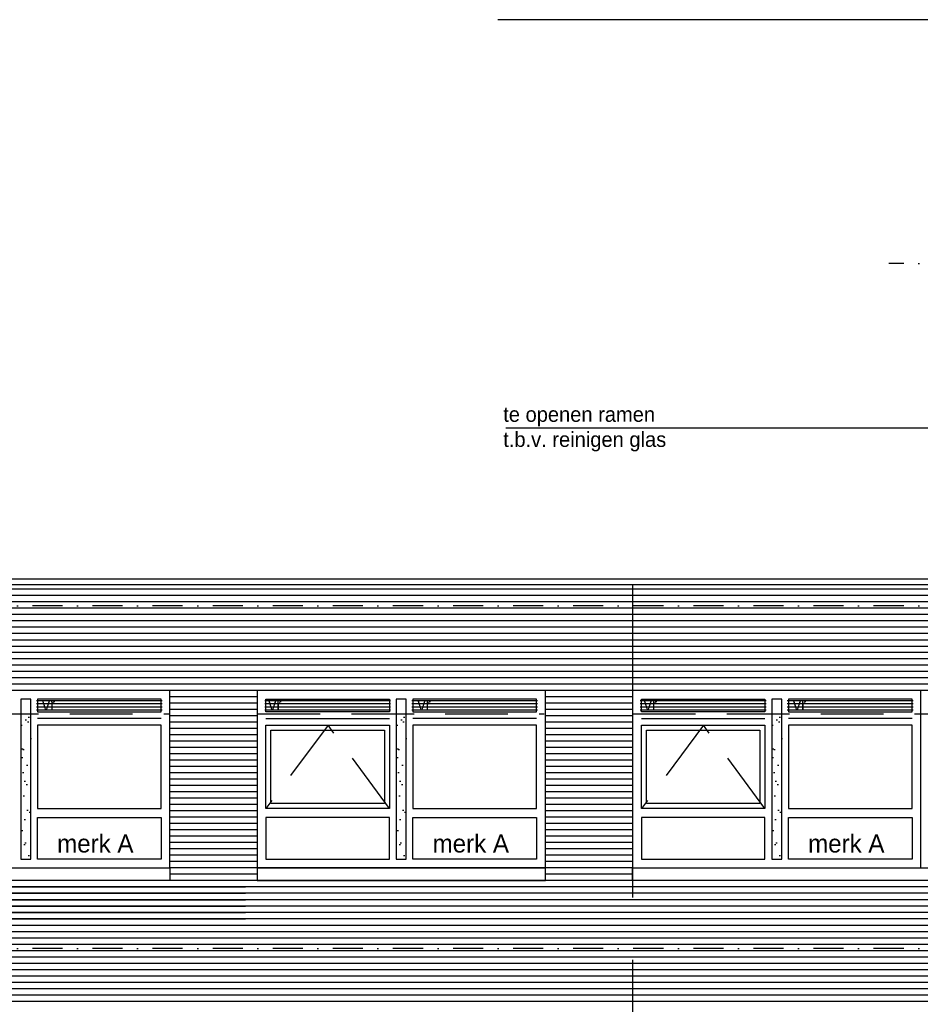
# Model space of a CAD drawing. Extents: x 0 to 140000, y 0 to 84100.
# Tile 38 of 48: x 92454 to 101448, y 53475 to 63309. Entities that reach past the tile are written whole.
import ezdxf

# ---------------------------------------------------------------- set-up
doc = ezdxf.new("R2010")
doc.units = 0
doc.header["$LTSCALE"] = 100
doc.header["$MEASUREMENT"] = 0
for name, pattern in [('B0201', [50, 31.25, -6.25, 6.25, -6.25]), ('B0701', [9.375, 6.25, -3.125]), ('B0703', [18.75, 12.5, -6.25]), ('DASHDOTX2', [2, 1, -0.5, 0, -0.5]), ('TEGELS', [4, 2, -2])]:
    doc.linetypes.add(name, pattern=pattern)
for name, color, linetype in [('AA31----_BUITENKOZ', 7, 'CONTINUOUS'), ('AL$1A---_ALGEMEEN', 1, 'CONTINUOUS'), ('AL$7A---_STRAMIEN', 1, 'B0201'), ('AL21----_BUITENWAND', 2, 'CONTINUOUS'), ('AL31----_BUITENKOZ', 7, 'CONTINUOUS'), ('AT$1A---_ALGEMEEN', 7, 'CONTINUOUS'), ('AT$1A---_TEKST', 2, 'CONTINUOUS'), ('DLLATATIE', 3, 'B0703'), ('VENTILATIE', 1, 'CONTINUOUS'), ('ZONWERING', 4, 'TEGELS')]:
    doc.layers.add(name, color=color, linetype=linetype)
doc.styles.add('00_100', font='B-GBP.shx', dxfattribs={"height": 120})
doc.styles.add('01_100', font='B-GBP.shx', dxfattribs={"height": 180})
doc.styles.add('02_100', font='B-GBP.shx', dxfattribs={"height": 250})

msp = doc.modelspace()

# ---------------------------------------------------------------- hatches: boundary and pattern name
at = {"layer": 'AA31----_BUITENKOZ'}
h = msp.add_hatch(dxfattribs=at)
h.set_pattern_fill('AR-SAND', color=42, scale=122, style=0)
h.set_pattern_definition([(37.5, (38170.28, -27575.22), (-7.6852, 235.0725), [0, -185.44, 0, -207.4, 0, -198.25]), (7.5, (38170.28, -27575.22), (215.9128, 344.3018), [0, -100.04, 0, -167.14, 0, -64.05]), (327.5, (38020.22, -27575.22), (379.9253, 0.6904), [0, -61, 0, -219.6, 0, -286.7]), (317.5, (38020.22, -27575.22), (366.7474, 107.0764), [0, -30.5, 0, -143.96, 0, -164.7])])
h.paths.add_polyline_path([(92564.1, 56416.6), (92464.1, 56416.6), (92464.1, 54903.9), (92564.1, 54903.9)])
h = msp.add_hatch(dxfattribs=at)
h.set_pattern_fill('AR-SAND', color=42, scale=122, style=0)
h.set_pattern_definition([(37.5, (41920.28, -27575.22), (-7.6852, 235.0725), [0, -185.44, 0, -207.4, 0, -198.25]), (7.5, (41920.28, -27575.22), (215.9128, 344.3018), [0, -100.04, 0, -167.14, 0, -64.05]), (327.5, (41770.22, -27575.22), (379.9253, 0.6904), [0, -61, 0, -219.6, 0, -286.7]), (317.5, (41770.22, -27575.22), (366.7474, 107.0764), [0, -30.5, 0, -143.96, 0, -164.7])])
h.paths.add_polyline_path([(96314.1, 56416.6), (96214.1, 56416.6), (96214.1, 54903.9), (96314.1, 54903.9)])
h = msp.add_hatch(dxfattribs=at)
h.set_pattern_fill('AR-SAND', color=42, scale=122, style=0)
h.set_pattern_definition([(37.5, (45670.28, -27575.22), (-7.6852, 235.0725), [0, -185.44, 0, -207.4, 0, -198.25]), (7.5, (45670.28, -27575.22), (215.9128, 344.3018), [0, -100.04, 0, -167.14, 0, -64.05]), (327.5, (45520.22, -27575.22), (379.9253, 0.6904), [0, -61, 0, -219.6, 0, -286.7]), (317.5, (45520.22, -27575.22), (366.7474, 107.0764), [0, -30.5, 0, -143.96, 0, -164.7])])
h.paths.add_polyline_path([(100064.1, 56416.6), (99964.1, 56416.6), (99964.1, 54903.9), (100064.1, 54903.9)])
at = {"layer": 'AL31----_BUITENKOZ'}
h = msp.add_hatch(dxfattribs=at)
h.set_pattern_fill('AR-SAND', color=42, scale=122, style=0)
h.set_pattern_definition([(37.5, (38170.28, -27575.22), (-7.6852, 235.0725), [0, -185.44, 0, -207.4, 0, -198.25]), (7.5, (38170.28, -27575.22), (215.9128, 344.3018), [0, -100.04, 0, -167.14, 0, -64.05]), (327.5, (38020.22, -27575.22), (379.9253, 0.6904), [0, -61, 0, -219.6, 0, -286.7]), (317.5, (38020.22, -27575.22), (366.7474, 107.0764), [0, -30.5, 0, -143.96, 0, -164.7])])
h.paths.add_polyline_path([(92564.1, 56416.6), (92464.1, 56416.6), (92464.1, 54903.9), (92564.1, 54903.9)])
h = msp.add_hatch(dxfattribs=at)
h.set_pattern_fill('AR-SAND', color=42, scale=122, style=0)
h.set_pattern_definition([(37.5, (41920.28, -27575.22), (-7.6852, 235.0725), [0, -185.44, 0, -207.4, 0, -198.25]), (7.5, (41920.28, -27575.22), (215.9128, 344.3018), [0, -100.04, 0, -167.14, 0, -64.05]), (327.5, (41770.22, -27575.22), (379.9253, 0.6904), [0, -61, 0, -219.6, 0, -286.7]), (317.5, (41770.22, -27575.22), (366.7474, 107.0764), [0, -30.5, 0, -143.96, 0, -164.7])])
h.paths.add_polyline_path([(96314.1, 56416.6), (96214.1, 56416.6), (96214.1, 54903.9), (96314.1, 54903.9)])
h = msp.add_hatch(dxfattribs=at)
h.set_pattern_fill('AR-SAND', color=42, scale=122, style=0)
h.set_pattern_definition([(37.5, (45670.28, -27575.22), (-7.6852, 235.0725), [0, -185.44, 0, -207.4, 0, -198.25]), (7.5, (45670.28, -27575.22), (215.9128, 344.3018), [0, -100.04, 0, -167.14, 0, -64.05]), (327.5, (45520.22, -27575.22), (379.9253, 0.6904), [0, -61, 0, -219.6, 0, -286.7]), (317.5, (45520.22, -27575.22), (366.7474, 107.0764), [0, -30.5, 0, -143.96, 0, -164.7])])
h.paths.add_polyline_path([(100064.1, 56416.6), (99964.1, 56416.6), (99964.1, 54903.9), (100064.1, 54903.9)])
at = {"layer": 'VENTILATIE'}
h = msp.add_hatch(dxfattribs=at)
h.set_pattern_fill('LINE', color=42, scale=250, style=0)
h.set_pattern_definition([(0, (54368.617, -146.852), (0, 31.25), [])])
h.paths.add_polyline_path([(93876.2, 56394.5), (93876.2, 56521.5), (92620.2, 56521.5), (92620.2, 56394.5)])
h = msp.add_hatch(dxfattribs=at)
h.set_pattern_fill('LINE', color=42, scale=250, style=0)
h.set_pattern_definition([(0, (56650.374, -146.852), (0, 31.25), [])])
h.paths.add_polyline_path([(96158, 56394.5), (96158, 56521.5), (94902, 56521.5), (94902, 56394.5)])
h = msp.add_hatch(dxfattribs=at)
h.set_pattern_fill('LINE', color=42, scale=250, style=0)
h.set_pattern_definition([(0, (58118.617, -146.852), (0, 31.25), [])])
h.paths.add_polyline_path([(97626.2, 56394.5), (97626.2, 56521.5), (96370.2, 56521.5), (96370.2, 56394.5)])
h = msp.add_hatch(dxfattribs=at)
h.set_pattern_fill('LINE', color=42, scale=250, style=0)
h.set_pattern_definition([(0, (60400.374, -146.852), (0, 31.25), [])])
h.paths.add_polyline_path([(99908, 56394.5), (99908, 56521.5), (98652, 56521.5), (98652, 56394.5)])
h = msp.add_hatch(dxfattribs=at)
h.set_pattern_fill('LINE', color=42, scale=250, style=0)
h.set_pattern_definition([(0, (61868.617, -146.852), (0, 31.25), [])])
h.paths.add_polyline_path([(101376.2, 56394.5), (101376.2, 56521.5), (100120.2, 56521.5), (100120.2, 56394.5)])

# ---------------------------------------------------------------- linework, layer by layer
at = {"layer": 'AL$1A---_ALGEMEEN'}
msp.add_line((106587.9, 63308), (97227.3, 63308.7), dxfattribs=at)
at = {"layer": 'AL$7A---_STRAMIEN', "color": 1, "linetype": 'DASHDOTX2', "ltscale": 3}
for p, q in [((130687.3, 60873.6), (101132.8, 60873.6)), ((130687.3, 57453.6), (9272.8, 57453.6)), ((130687.3, 57453.6), (101132.8, 57453.6)), ((130687.3, 54033.6), (9272.8, 54033.6))]:
    msp.add_line(p, q, dxfattribs=at)
at = {"layer": 'AL21----_BUITENWAND'}
for p, q in [((103633.3, 57722.3), (11539.1, 57722.3)), ((11539.1, 57667.8), (103633.3, 57667.8))]:
    msp.add_line(p, q, dxfattribs=at)
at = {"layer": 'AL21----_BUITENWAND', "color": 42}
for p, q in [((11569.1, 57623.6), (103554.9, 57623.6)), ((11569.1, 57560.3), (103554.9, 57560.3)), ((11569.1, 57496.9), (103554.9, 57496.9)), ((11569.1, 57433.6), (103554.9, 57433.6)), ((11569.1, 57370.3), (103554.9, 57370.3)), ((11569.1, 57306.9), (103554.9, 57306.9)), ((11569.1, 57243.6), (103554.9, 57243.6)), ((11569.1, 57180.3), (103554.9, 57180.3)), ((11569.1, 57116.9), (103554.9, 57116.9)), ((11569.1, 57053.6), (103554.9, 57053.6)), ((103554.9, 56990.3), (11569.1, 56990.3)), ((103554.9, 56926.9), (11569.1, 56926.9)), ((103554.9, 56863.6), (11569.1, 56863.6)), ((103554.9, 56800.3), (11569.1, 56800.3)), ((103554.9, 56736.9), (11569.1, 56736.9)), ((103554.9, 56673.6), (11569.1, 56673.6)), ((103554.9, 56610.3), (11569.1, 56610.3)), ((94824.1, 56546.9), (93954.1, 56546.9)), ((98574.1, 56546.9), (97704.1, 56546.9)), ((94824.1, 56483.6), (93954.1, 56483.6)), ((98574.1, 56483.6), (97704.1, 56483.6)), ((94824.1, 56420.3), (93954.1, 56420.3)), ((94824.1, 56356.9), (93954.1, 56356.9)), ((98574.1, 56420.3), (97704.1, 56420.3)), ((98574.1, 56356.9), (97704.1, 56356.9)), ((94824.1, 56293.6), (93954.1, 56293.6)), ((98574.1, 56293.6), (97704.1, 56293.6)), ((94824.1, 56230.3), (93954.1, 56230.3)), ((94824.1, 56166.9), (93954.1, 56166.9)), ((98574.1, 56230.3), (97704.1, 56230.3)), ((98574.1, 56166.9), (97704.1, 56166.9)), ((94824.1, 56103.6), (93954.1, 56103.6)), ((98574.1, 56103.6), (97704.1, 56103.6)), ((94824.1, 56040.3), (93954.1, 56040.3)), ((94824.1, 55976.9), (93954.1, 55976.9)), ((98574.1, 56040.3), (97704.1, 56040.3)), ((98574.1, 55976.9), (97704.1, 55976.9)), ((94824.1, 55913.6), (93954.1, 55913.6)), ((98574.1, 55913.6), (97704.1, 55913.6)), ((94824.1, 55850.3), (93954.1, 55850.3)), ((94824.1, 55786.9), (93954.1, 55786.9)), ((98574.1, 55850.3), (97704.1, 55850.3)), ((98574.1, 55786.9), (97704.1, 55786.9)), ((94824.1, 55723.6), (93954.1, 55723.6)), ((94824.1, 55660.3), (93954.1, 55660.3)), ((98574.1, 55723.6), (97704.1, 55723.6)), ((98574.1, 55660.3), (97704.1, 55660.3)), ((94824.1, 55596.9), (93954.1, 55596.9)), ((98574.1, 55596.9), (97704.1, 55596.9)), ((94824.1, 55533.6), (93954.1, 55533.6)), ((94824.1, 55470.3), (93954.1, 55470.3)), ((98574.1, 55533.6), (97704.1, 55533.6)), ((98574.1, 55470.3), (97704.1, 55470.3)), ((94824.1, 55406.9), (93954.1, 55406.9)), ((98574.1, 55406.9), (97704.1, 55406.9)), ((94824.1, 55343.6), (93954.1, 55343.6)), ((94824.1, 55280.3), (93954.1, 55280.3)), ((98574.1, 55343.6), (97704.1, 55343.6)), ((98574.1, 55280.3), (97704.1, 55280.3)), ((94824.1, 55216.9), (93954.1, 55216.9)), ((98574.1, 55216.9), (97704.1, 55216.9)), ((94824.1, 55153.6), (93954.1, 55153.6)), ((94824.1, 55090.3), (93954.1, 55090.3)), ((98574.1, 55153.6), (97704.1, 55153.6)), ((98574.1, 55090.3), (97704.1, 55090.3)), ((94824.1, 55026.9), (93954.1, 55026.9)), ((98574.1, 55026.9), (97704.1, 55026.9)), ((94824.1, 54963.6), (93954.1, 54963.6)), ((94824.1, 54900.3), (93954.1, 54900.3)), ((98574.1, 54963.6), (97704.1, 54963.6)), ((98574.1, 54900.3), (97704.1, 54900.3)), ((94824.1, 54836.9), (93954.1, 54836.9)), ((94824.1, 54773.6), (93954.1, 54773.6)), ((98574.1, 54836.9), (97704.1, 54836.9)), ((98574.1, 54773.6), (97704.1, 54773.6)), ((103554.9, 54710.3), (78234.1, 54710.3)), ((103554.9, 54646.9), (78234.1, 54646.9)), ((78234.1, 54646.9), (94709.1, 54646.9)), ((103554.9, 54583.6), (78234.1, 54583.6)), ((78234.1, 54583.6), (94709.1, 54583.6)), ((103554.9, 54520.3), (78234.1, 54520.3)), ((78234.1, 54520.3), (94709.1, 54520.3)), ((103554.9, 54456.9), (78234.1, 54456.9)), ((78234.1, 54456.9), (94709.1, 54456.9)), ((103554.9, 54393.6), (78234.1, 54393.6)), ((78234.1, 54393.6), (94709.1, 54393.6)), ((78234.1, 54330.3), (94709.1, 54330.3)), ((103554.9, 54330.3), (78954.1, 54330.3)), ((78234.1, 54266.9), (103554.9, 54266.9)), ((78234.1, 54203.6), (103554.9, 54203.6)), ((78234.1, 54140.3), (103554.9, 54140.3)), ((78235, 54013.6), (103554.9, 54013.6)), ((78242.4, 54076.9), (103554.9, 54076.9)), ((78234.1, 53950.3), (103554.9, 53950.3)), ((78234.1, 53886.9), (103554.9, 53886.9)), ((78234.1, 53823.6), (103554.9, 53823.6)), ((78234.1, 53760.3), (103554.9, 53760.3)), ((78234.1, 53696.9), (103554.9, 53696.9)), ((78234.1, 53633.6), (103554.9, 53633.6)), ((78234.1, 53570.3), (103554.9, 53570.3)), ((78234.1, 53506.9), (103554.9, 53506.9))]:
    msp.add_line(p, q, dxfattribs=at)
msp.add_lwpolyline([(83574.1, 54836.9), (93954.1, 54836.9), (93954.1, 54710.3), (83574.1, 54710.3)], close=True, dxfattribs=at)
at = {"layer": 'AL31----_BUITENKOZ', "color": 42}
for p, q in [((93866.1, 56328.6), (92631.1, 56328.6)), ((94912.1, 56328.6), (96147.1, 56328.6)), ((97616.1, 56328.6), (96381.1, 56328.6)), ((98662.1, 56328.6), (99897.1, 56328.6)), ((101366.1, 56328.6), (100131.1, 56328.6)), ((93954.1, 54836.9), (93954.1, 54836.9)), ((93954.1, 54836.9), (93954.1, 54836.9)), ((94824.1, 54836.9), (94824.1, 54836.9)), ((97704.1, 54836.9), (97704.1, 54836.9)), ((97704.1, 54836.9), (97704.1, 54836.9)), ((98574.1, 54836.9), (98574.1, 54836.9))]:
    msp.add_line(p, q, dxfattribs=at)
at = {"layer": 'AL31----_BUITENKOZ', "color": 42, "linetype": 'B0701'}
for p, q in [((95533.6, 56261.6), (94912.1, 55429.9)), ((96147.1, 55429.9), (95533.6, 56261.6)), ((99283.6, 56261.6), (98662.1, 55429.9)), ((99897.1, 55429.9), (99283.6, 56261.6))]:
    msp.add_line(p, q, dxfattribs=at)
at = {"layer": 'AL31----_BUITENKOZ', "color": 42}
for points in [[(93954.1, 54836.9), (93954.1, 56610.6), (91074.1, 56610.6), (91074.1, 56610.6), (91074.1, 54836.9)], [(97704.1, 54836.9), (97704.1, 56610.6), (94824.1, 56610.6), (94824.1, 56610.6), (94824.1, 54836.9)], [(101454.1, 54836.9), (101454.1, 56610.6), (98574.1, 56610.6), (98574.1, 56610.6), (98574.1, 54836.9)], [(92564.1, 56522.6), (92464.1, 56522.6), (92464.1, 54924.9), (92564.1, 54924.9)], [(93866.1, 56395.6), (93866.1, 56522.6), (92631.1, 56522.6), (92631.1, 56395.6)], [(94912.1, 56395.6), (94912.1, 56522.6), (96147.1, 56522.6), (96147.1, 56395.6)], [(96314.1, 56522.6), (96214.1, 56522.6), (96214.1, 54924.9), (96314.1, 54924.9)], [(97616.1, 56395.6), (97616.1, 56522.6), (96381.1, 56522.6), (96381.1, 56395.6)], [(98662.1, 56395.6), (98662.1, 56522.6), (99897.1, 56522.6), (99897.1, 56395.6)], [(100064.1, 56522.6), (99964.1, 56522.6), (99964.1, 54924.9), (100064.1, 54924.9)], [(101366.1, 56395.6), (101366.1, 56522.6), (100131.1, 56522.6), (100131.1, 56395.6)], [(93866.1, 55429.9), (93866.1, 56261.6), (92631.1, 56261.6), (92631.1, 55429.9)], [(94912.1, 55429.9), (94912.1, 56261.6), (96147.1, 56261.6), (96147.1, 55429.9)], [(97616.1, 55429.9), (97616.1, 56261.6), (96381.1, 56261.6), (96381.1, 55429.9)], [(98662.1, 55429.9), (98662.1, 56261.6), (99897.1, 56261.6), (99897.1, 55429.9)], [(101366.1, 55429.9), (101366.1, 56261.6), (100131.1, 56261.6), (100131.1, 55429.9)], [(94962.1, 55479.9), (94962.1, 56211.6), (96097.1, 56211.6), (96097.1, 55479.9)], [(98712.1, 55479.9), (98712.1, 56211.6), (99847.1, 56211.6), (99847.1, 55479.9)], [(93866.1, 55341.9), (93866.1, 54924.9), (92631.1, 54924.9), (92631.1, 55341.9)], [(94912.1, 55341.9), (94912.1, 54924.9), (96147.1, 54924.9), (96147.1, 55341.9)], [(97616.1, 55341.9), (97616.1, 54924.9), (96381.1, 54924.9), (96381.1, 55341.9)], [(98662.1, 55341.9), (98662.1, 54924.9), (99897.1, 54924.9), (99897.1, 55341.9)], [(101366.1, 55341.9), (101366.1, 54924.9), (100131.1, 54924.9), (100131.1, 55341.9)], [(97704.1, 54836.9), (94824.1, 54836.9), (94824.1, 54710.3), (97704.1, 54710.3)]]:
    msp.add_lwpolyline(points, close=True, dxfattribs=at)
msp.add_lwpolyline([(103554.9, 54710.3), (98574.1, 54710.3), (98574.1, 54836.9), (103554.9, 54836.9)], dxfattribs=at)
at = {"layer": 'AT$1A---_ALGEMEEN', "color": 1}
msp.add_line((97308.2, 59233.7), (106341, 59233), dxfattribs=at)
at = {"layer": 'DLLATATIE'}
msp.add_line((98574.1, 57667.8), (98574.1, 49904.1), dxfattribs=at)
at = {"layer": 'ZONWERING', "color": 2, "linetype": 'B0701'}
for p, q in [((83579.3, 56376.2), (93954.1, 56376.2)), ((94829.3, 56376.2), (97692.5, 56376.2)), ((98579.3, 56376.2), (103557.5, 56376.2))]:
    msp.add_line(p, q, dxfattribs=at)

# ---------------------------------------------------------------- texts
at = {"layer": 'AT$1A---_ALGEMEEN', "color": 2}
for s, height, style, p in [('te openen ramen', 150, '02_100', (97282.8, 59292.6)), ('t.b.v. reinigen glas', 150, '02_100', (97282.8, 59042)), ('vr', 120, '00_100', (92676.8, 56410.4)), ('vr', 120, '00_100', (94936.8, 56410.4)), ('vr', 120, '00_100', (96426.8, 56410.4)), ('vr', 120, '00_100', (98686.8, 56410.4)), ('vr', 120, '00_100', (100176.8, 56410.4))]:
    msp.add_text(s, height=height, dxfattribs=dict(at, style=style)).set_placement(p)
at = {"layer": 'AT$1A---_TEKST', "color": 1, "style": '01_100'}
for p in [(92827.7, 54991.3), (96577.7, 54991.3), (100327.7, 54991.3)]:
    msp.add_text('merk A', height=180, dxfattribs=at).set_placement(p)

doc.saveas('drawing.dxf')
